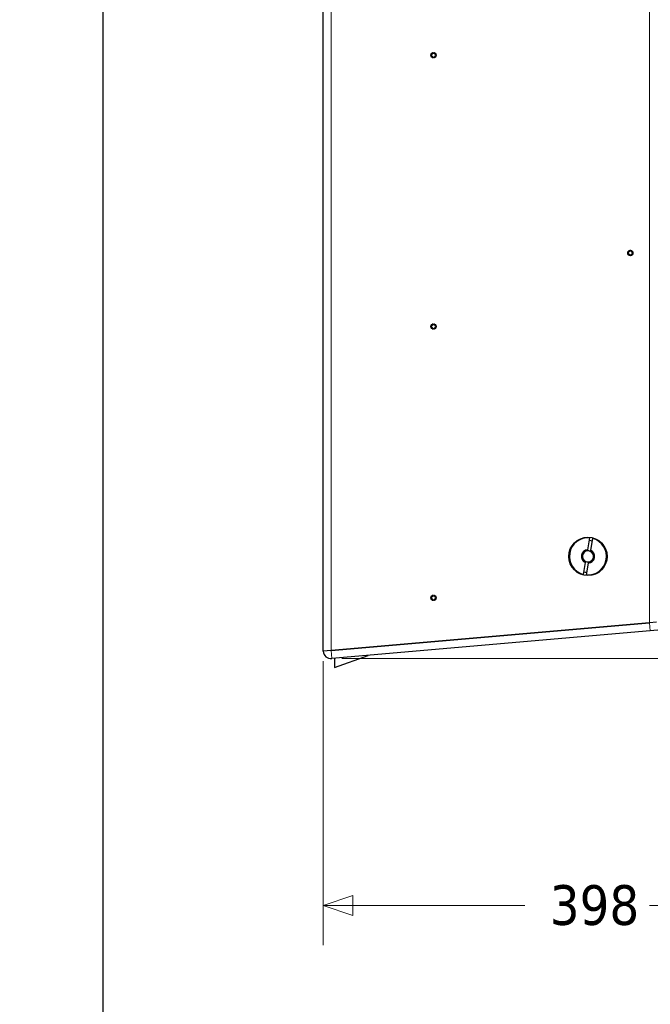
# Model space of a CAD drawing. Header units: millimetres. Extents: x -2236 to 4365, y 90 to 3088.
# Tile 12 of 39: x 27 to 503, y 1502 to 2246. Entities that reach past the tile are written whole.
import ezdxf

# ---------------------------------------------------------------- set-up
doc = ezdxf.new("R2010")
doc.units = ezdxf.units.MM
doc.header["$LTSCALE"] = 15
doc.layers.add('Border (ISO)', color=7, linetype='Continuous', lineweight=25)
doc.layers.add('Visibile (ISO)', color=7, linetype='Continuous', lineweight=25)
doc.layers.add('Quota (ISO)', color=7, linetype='Continuous', lineweight=15, true_color=0x008000)
doc.layers.add('Visibile sottile (ISO)', color=9, linetype='Continuous', lineweight=18, true_color=0x808080)
doc.styles.add('Testo nota (ISO)', font='tahoma.ttf')
doc.dimstyles.new('Default (ISO)', dxfattribs={"dimscale": 15, "dimtxt": 2, "dimasz": 1.5, "dimexe": 2, "dimexo": 0.5, "dimgap": 0.5, "dimtad": 1, "dimtoh": 1, "dimrnd": 1e-08, "dimtxsty": 'Testo nota (ISO)', "dimblk": 'Filled-1', "dimcen": 0.09, "dimdle": 10, "dimclrd": 256, "dimclre": 256, "dimclrt": 256, "dimazin": 2, "dimtfac": 0.75, "dimtmove": 0, "dimatfit": 3, "dimfxl": 0, "dimtolj": 1, "dimtzin": 0, "dimlwd": -1, "dimlwe": -1, "dimarcsym": 0})

# ---------------------------------------------------------------- blocks, each defined once
blk = doc.blocks.new('Bordi Bordo di default')
at = {"layer": 'Border (ISO)', "flags": 128}
blk.add_lwpolyline([(6, 6), (6, 204), (291, 204), (291, 6), (6, 6)], dxfattribs=at)
blk = doc.blocks.new('Filled-1')
at = {"color": 0}
for p, q in [((0, 0), (-1, 0.333)), ((-1, 0.333), (-1, -0.333)), ((-1, 0), (0, 0)), ((-1, -0.333), (0, 0))]:
    blk.add_line(p, q, dxfattribs=at)
at = {"color": 0, "flags": 128}
blk.add_lwpolyline([(-1, -0.333), (0, 0), (-1, 0.333), (-1, -0.333)], dxfattribs=at)
at = {"color": 0}
blk.add_solid([(-1, -0.333), (0, 0), (-1, 0.333), (-1, -0.333)], dxfattribs=at)
blk = doc.blocks.new('*D19')
at = {"layer": 'Defpoints', "color": 0, "transparency": 16777216}
for p in [(2980.54, 2676.18), (-2236.49, 2219.75), (3189.41, 2061.87), (2980.54, 1763.32)]:
    blk.add_point(p, dxfattribs=at)
at = {"layer": 'Quota (ISO)', "transparency": 16777216}
for p, q in [((2988.02, 2676.83), (3200.94, 2695.46)), ((2988.02, 1762.66), (3200.94, 1744.03))]:
    blk.add_line(p, q, dxfattribs=at)
blk.add_arc((-2236.49, 2219.75), 5428.2, 355.23749, 4.76251, dxfattribs=at)
at = {"layer": 'Quota (ISO)', "transparency": 16777216, "xscale": 22.5, "yscale": 22.5, "zscale": 22.5}
for p, rotation in [((3171.05, 2692.85), 94.88125373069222), ((3171.05, 1746.65), 265.1187462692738)]:
    blk.add_blockref('Filled-1', p, dxfattribs=dict(at, rotation=rotation))
at = {"layer": 'Quota (ISO)', "transparency": 16777216, "insert": (3168.59, 2190.81), "char_height": 30, "attachment_point": 4, "rotation": 90, "style": 'Testo nota (ISO)'}
blk.add_mtext('\\A1;10°', dxfattribs=at)
blk = doc.blocks.new('*D27')
at = {"layer": 'Defpoints', "color": 0, "transparency": 16777216}
for p in [(817.46, 1962.75), (1016.11, 1962.75), (262.67, 1763.32)]:
    blk.add_point(p, dxfattribs=at)
at = {"layer": 'Quota (ISO)', "transparency": 16777216}
for p, q in [((824.96, 1962.75), (1046.11, 1962.75)), ((1016.11, 1940.25), (1016.11, 1909.93)), ((1016.11, 1785.82), (1016.11, 1816.13)), ((270.17, 1763.32), (1046.11, 1763.32))]:
    blk.add_line(p, q, dxfattribs=at)
at = {"layer": 'Quota (ISO)', "transparency": 16777216, "xscale": 22.5, "yscale": 22.5, "zscale": 22.5}
for p, rotation in [((1016.11, 1962.75), 90), ((1016.11, 1763.32), 270)]:
    blk.add_blockref('Filled-1', p, dxfattribs=dict(at, rotation=rotation))
at = {"layer": 'Quota (ISO)', "transparency": 16777216, "insert": (1016.11, 1823.63), "char_height": 30, "attachment_point": 4, "rotation": 90, "style": 'Testo nota (ISO)'}
blk.add_mtext('\\A1; 200', dxfattribs=at)
blk = doc.blocks.new('*D29')
at = {"layer": 'Defpoints', "color": 0, "transparency": 16777216}
for p in [(262.15, 2676.2), (1014.61, 2676.2), (817.46, 2176.75)]:
    blk.add_point(p, dxfattribs=at)
at = {"layer": 'Quota (ISO)', "transparency": 16777216}
for p, q in [((269.65, 2676.2), (1044.61, 2676.2)), ((1014.61, 2653.7), (1014.61, 2473.37)), ((1014.61, 2199.25), (1014.61, 2379.58)), ((824.96, 2176.75), (1044.61, 2176.75))]:
    blk.add_line(p, q, dxfattribs=at)
at = {"layer": 'Quota (ISO)', "transparency": 16777216, "xscale": 22.5, "yscale": 22.5, "zscale": 22.5}
for p, rotation in [((1014.61, 2676.2), 90), ((1014.61, 2176.75), 270)]:
    blk.add_blockref('Filled-1', p, dxfattribs=dict(at, rotation=rotation))
at = {"layer": 'Quota (ISO)', "transparency": 16777216, "insert": (1014.61, 2387.08), "char_height": 30, "attachment_point": 4, "rotation": 90, "style": 'Testo nota (ISO)'}
blk.add_mtext('\\A1; 500', dxfattribs=at)
blk = doc.blocks.new('*D32')
at = {"layer": 'Defpoints', "color": 0, "transparency": 16777216}
for p in [(653.46, 1972.75), (256.17, 1768.77), (653.46, 1576.79)]:
    blk.add_point(p, dxfattribs=at)
at = {"layer": 'Quota (ISO)', "transparency": 16777216}
for p, q in [((653.46, 1965.25), (653.46, 1546.79)), ((256.17, 1761.27), (256.17, 1546.79)), ((278.67, 1576.79), (408.58, 1576.79)), ((630.96, 1576.79), (502.55, 1576.79))]:
    blk.add_line(p, q, dxfattribs=at)
at = {"layer": 'Quota (ISO)', "transparency": 16777216, "xscale": 22.5, "yscale": 22.5, "zscale": 22.5, "rotation": 180}
blk.add_blockref('Filled-1', (256.17, 1576.79), dxfattribs=at)
at = {"layer": 'Quota (ISO)', "transparency": 16777216, "xscale": 22.5, "yscale": 22.5, "zscale": 22.5}
blk.add_blockref('Filled-1', (653.46, 1576.79), dxfattribs=at)
at = {"layer": 'Quota (ISO)', "transparency": 16777216, "insert": (416.08, 1576.79), "char_height": 30, "attachment_point": 4, "style": 'Testo nota (ISO)'}
blk.add_mtext('\\A1; 398', dxfattribs=at)

msp = doc.modelspace()

# ---------------------------------------------------------------- linework, layer by layer
at = {"layer": 'Visibile (ISO)'}
for p, q in [((256.17, 1768.771), (256.17, 2670.725)), ((456.036, 1845.473), (457.61, 1854.401)), ((459.579, 1854.053), (458.005, 1845.126)), ((452.76, 1826.896), (454.334, 1835.824)), ((456.304, 1835.477), (454.73, 1826.549)), ((636.039, 1795.982), (503.248, 1784.365)), ((262.147, 1769.294), (502.725, 1790.342)), ((502.706, 1790.34), (262.17, 1769.296)), ((507.897, 1790.794), (502.725, 1790.342)), ((503.248, 1784.365), (262.67, 1763.317)), ((262.147, 1769.294), (256.17, 1768.771)), ((264.67, 1756.432), (290.204, 1765.726)), ((264.67, 1763.492), (264.67, 1756.432))]:
    msp.add_line(p, q, dxfattribs=at)
for centre, radius in [((339.545, 2219.175), 2), ((488.17, 2069.748), 2), ((339.545, 2014.175), 2), ((456.17, 1840.475), 14.5), ((339.545, 1809.175), 2)]:
    msp.add_circle(centre, radius, dxfattribs=at)
for centre, radius, start, end in [((337.873, 2219.175), 0.279, 108.189685, 251.810315), ((337.482, 2220.366), 0.975, 288.189685, 11.810315), ((337.482, 2217.984), 0.975, 348.189685, 71.810315), ((338.709, 2220.622), 0.279, 48.189685, 191.810315), ((338.709, 2217.727), 0.279, 168.189685, 311.810315), ((339.545, 2221.557), 0.975, 228.189685, 311.810315), ((339.545, 2216.793), 0.975, 48.189685, 131.810315), ((340.381, 2220.622), 0.279, 348.189685, 131.810315), ((340.381, 2217.727), 0.279, 228.189685, 11.810315), ((341.608, 2220.366), 0.975, 168.189793, 251.810207), ((341.608, 2217.984), 0.975, 108.189685, 191.810315), ((341.216, 2219.175), 0.279, 288.189793, 71.810207), ((486.601, 2070.323), 0.279, 88.048448, 231.668862), ((485.823, 2069.34), 0.975, 328.048448, 51.668862), ((486.887, 2068.677), 0.279, 148.04834, 291.66897), ((486.643, 2071.576), 0.975, 268.04834, 351.66897), ((487.35, 2067.512), 0.975, 28.04834, 111.66897), ((487.884, 2071.395), 0.279, 28.04834, 171.66897), ((488.99, 2071.984), 0.975, 208.04834, 291.66897), ((489.696, 2067.92), 0.975, 88.04834, 171.66897), ((489.453, 2070.819), 0.279, 328.04834, 111.66897), ((490.517, 2070.156), 0.975, 148.04834, 231.66897), ((489.739, 2069.172), 0.279, 268.04834, 51.66897), ((488.456, 2068.101), 0.279, 208.04834, 351.66897), ((337.873, 2014.175), 0.279, 108.189685, 251.810315), ((337.482, 2015.366), 0.975, 288.189685, 11.810315), ((337.482, 2012.984), 0.975, 348.189685, 71.810315), ((338.709, 2015.622), 0.279, 48.189685, 191.810315), ((338.709, 2012.727), 0.279, 168.189685, 311.810315), ((339.545, 2016.557), 0.975, 228.189685, 311.810315), ((339.545, 2011.793), 0.975, 48.189685, 131.810315), ((340.381, 2015.622), 0.279, 348.189685, 131.810315), ((340.381, 2012.727), 0.279, 228.189685, 11.810315), ((341.608, 2015.366), 0.975, 168.189793, 251.810207), ((341.608, 2012.984), 0.975, 108.189685, 191.810315), ((341.216, 2014.175), 0.279, 288.189793, 71.810207), ((456.17, 1840.475), 14, 84.096044, 255.903956), ((456.17, 1840.475), 14, 264.096044, 75.903956), ((456.17, 1840.475), 12, 75.219808, 84.780192), ((456.17, 1840.475), 5, 91.536959, 248.463041), ((456.17, 1840.475), 5, 271.536959, 68.463041), ((456.17, 1840.475), 4.188, 93.814396, 246.185604), ((456.17, 1840.475), 4.188, 66.185604, 93.814396), ((456.17, 1840.475), 4.188, 273.814396, 66.185604), ((456.17, 1840.475), 4.188, 246.185604, 273.814396), ((456.17, 1840.475), 12, 255.219808, 264.780192), ((337.873, 1809.175), 0.279, 108.189685, 251.810315), ((337.482, 1810.366), 0.975, 288.189685, 11.810315), ((337.482, 1807.984), 0.975, 348.189685, 71.810315), ((338.709, 1810.622), 0.279, 48.189685, 191.810315), ((338.709, 1807.727), 0.279, 168.189685, 311.810315), ((339.545, 1811.557), 0.975, 228.189685, 311.810315), ((339.545, 1806.793), 0.975, 48.189685, 131.810315), ((340.381, 1810.622), 0.279, 348.189685, 131.810315), ((340.381, 1807.727), 0.279, 228.189685, 11.810315), ((341.608, 1810.366), 0.975, 168.189793, 251.810207), ((341.608, 1807.984), 0.975, 108.189685, 191.810315), ((341.216, 1809.175), 0.279, 288.189793, 71.810207), ((262.147, 1769.294), 6, 185, 275)]:
    msp.add_arc(centre, radius, start, end, dxfattribs=at)
for points, knots in [([(337.795, 2219.414), (337.763, 2219.403), (337.733, 2219.386), (337.683, 2219.343), (337.66, 2219.314), (337.629, 2219.248), (337.621, 2219.21), (337.621, 2219.139), (337.629, 2219.102), (337.66, 2219.035), (337.683, 2219.006), (337.733, 2218.963), (337.763, 2218.946), (337.795, 2218.936)], [0.085145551, 0.085145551, 0.085145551, 0.085145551, 0.095628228, 0.095628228, 0.106325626, 0.106325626, 0.117023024, 0.117023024, 0.127720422, 0.127720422, 0.13841782, 0.13841782, 0.148900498, 0.148900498, 0.148900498, 0.148900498]), ([(338.463, 2220.571), (338.477, 2220.506), (338.485, 2220.441), (338.487, 2220.296), (338.478, 2220.205), (338.433, 2220.027), (338.397, 2219.939), (338.309, 2219.786), (338.251, 2219.711), (338.119, 2219.583), (338.045, 2219.53), (337.918, 2219.46), (337.858, 2219.434), (337.795, 2219.414)], [0.45465579, 0.45465579, 0.45465579, 0.45465579, 0.4751446, 0.4751446, 0.5015906, 0.5015906, 0.52803661, 0.52803661, 0.55448261, 0.55448261, 0.58092861, 0.58092861, 0.60141742, 0.60141742, 0.60141742, 0.60141742]), ([(337.795, 2218.936), (337.858, 2218.916), (337.918, 2218.89), (338.045, 2218.82), (338.119, 2218.766), (338.251, 2218.638), (338.309, 2218.563), (338.397, 2218.41), (338.433, 2218.323), (338.478, 2218.144), (338.487, 2218.054), (338.485, 2217.909), (338.477, 2217.843), (338.463, 2217.779)], [0.45465579, 0.45465579, 0.45465579, 0.45465579, 0.4751446, 0.4751446, 0.5015906, 0.5015906, 0.52803661, 0.52803661, 0.55448261, 0.55448261, 0.58092861, 0.58092861, 0.60141742, 0.60141742, 0.60141742, 0.60141742]), ([(338.877, 2220.81), (338.852, 2220.832), (338.822, 2220.85), (338.76, 2220.872), (338.723, 2220.877), (338.65, 2220.871), (338.614, 2220.859), (338.552, 2220.823), (338.524, 2220.798), (338.482, 2220.738), (338.468, 2220.703), (338.456, 2220.638), (338.456, 2220.603), (338.463, 2220.571)], [0.085145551, 0.085145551, 0.085145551, 0.085145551, 0.095628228, 0.095628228, 0.106325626, 0.106325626, 0.117023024, 0.117023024, 0.127720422, 0.127720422, 0.13841782, 0.13841782, 0.148900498, 0.148900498, 0.148900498, 0.148900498]), ([(338.463, 2217.779), (338.456, 2217.746), (338.456, 2217.712), (338.468, 2217.646), (338.482, 2217.612), (338.524, 2217.552), (338.552, 2217.526), (338.614, 2217.491), (338.65, 2217.479), (338.723, 2217.473), (338.76, 2217.478), (338.822, 2217.5), (338.852, 2217.517), (338.877, 2217.54)], [0.085145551, 0.085145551, 0.085145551, 0.085145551, 0.095628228, 0.095628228, 0.106325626, 0.106325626, 0.117023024, 0.117023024, 0.127720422, 0.127720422, 0.13841782, 0.13841782, 0.148900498, 0.148900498, 0.148900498, 0.148900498]), ([(340.213, 2220.81), (340.164, 2220.765), (340.111, 2220.726), (339.987, 2220.651), (339.904, 2220.614), (339.727, 2220.563), (339.633, 2220.551), (339.457, 2220.551), (339.363, 2220.563), (339.186, 2220.614), (339.103, 2220.651), (338.978, 2220.726), (338.925, 2220.765), (338.877, 2220.81)], [0.45465579, 0.45465579, 0.45465579, 0.45465579, 0.4751446, 0.4751446, 0.5015906, 0.5015906, 0.52803661, 0.52803661, 0.55448261, 0.55448261, 0.58092861, 0.58092861, 0.60141742, 0.60141742, 0.60141742, 0.60141742]), ([(338.877, 2217.54), (338.925, 2217.584), (338.978, 2217.623), (339.103, 2217.698), (339.186, 2217.736), (339.363, 2217.786), (339.457, 2217.799), (339.633, 2217.799), (339.727, 2217.786), (339.904, 2217.736), (339.987, 2217.698), (340.111, 2217.623), (340.164, 2217.584), (340.213, 2217.54)], [0.45465579, 0.45465579, 0.45465579, 0.45465579, 0.4751446, 0.4751446, 0.5015906, 0.5015906, 0.52803661, 0.52803661, 0.55448261, 0.55448261, 0.58092861, 0.58092861, 0.60141742, 0.60141742, 0.60141742, 0.60141742]), ([(340.627, 2220.571), (340.634, 2220.603), (340.634, 2220.638), (340.622, 2220.703), (340.608, 2220.738), (340.566, 2220.798), (340.538, 2220.823), (340.476, 2220.859), (340.44, 2220.871), (340.367, 2220.877), (340.33, 2220.872), (340.267, 2220.85), (340.238, 2220.832), (340.213, 2220.81)], [0.085145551, 0.085145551, 0.085145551, 0.085145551, 0.095628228, 0.095628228, 0.106325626, 0.106325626, 0.117023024, 0.117023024, 0.127720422, 0.127720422, 0.13841782, 0.13841782, 0.148900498, 0.148900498, 0.148900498, 0.148900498]), ([(340.213, 2217.54), (340.238, 2217.517), (340.267, 2217.5), (340.33, 2217.478), (340.367, 2217.473), (340.44, 2217.479), (340.476, 2217.491), (340.538, 2217.526), (340.566, 2217.552), (340.608, 2217.612), (340.622, 2217.646), (340.634, 2217.712), (340.634, 2217.746), (340.627, 2217.779)], [0.085145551, 0.085145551, 0.085145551, 0.085145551, 0.095628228, 0.095628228, 0.106325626, 0.106325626, 0.117023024, 0.117023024, 0.127720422, 0.127720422, 0.13841782, 0.13841782, 0.148900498, 0.148900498, 0.148900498, 0.148900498]), ([(341.295, 2219.414), (341.232, 2219.434), (341.172, 2219.46), (341.045, 2219.53), (340.971, 2219.583), (340.838, 2219.711), (340.781, 2219.786), (340.692, 2219.939), (340.656, 2220.027), (340.611, 2220.205), (340.602, 2220.296), (340.605, 2220.441), (340.613, 2220.506), (340.627, 2220.571)], [0.45465696, 0.45465696, 0.45465696, 0.45465696, 0.47514564, 0.47514564, 0.50159168, 0.50159168, 0.52803773, 0.52803773, 0.55448378, 0.55448378, 0.58092983, 0.58092983, 0.6014185, 0.6014185, 0.6014185, 0.6014185]), ([(340.627, 2217.779), (340.613, 2217.843), (340.605, 2217.909), (340.602, 2218.054), (340.611, 2218.144), (340.656, 2218.323), (340.692, 2218.41), (340.781, 2218.563), (340.838, 2218.638), (340.971, 2218.766), (341.045, 2218.82), (341.172, 2218.89), (341.232, 2218.916), (341.295, 2218.936)], [0.45465579, 0.45465579, 0.45465579, 0.45465579, 0.4751446, 0.4751446, 0.5015906, 0.5015906, 0.52803661, 0.52803661, 0.55448261, 0.55448261, 0.58092861, 0.58092861, 0.60141741, 0.60141741, 0.60141741, 0.60141741]), ([(341.295, 2218.936), (341.327, 2218.946), (341.357, 2218.963), (341.407, 2219.006), (341.43, 2219.035), (341.461, 2219.102), (341.469, 2219.139), (341.469, 2219.21), (341.461, 2219.248), (341.43, 2219.314), (341.407, 2219.343), (341.357, 2219.386), (341.327, 2219.403), (341.295, 2219.414)], [0.085145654, 0.085145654, 0.085145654, 0.085145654, 0.095628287, 0.095628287, 0.106325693, 0.106325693, 0.117023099, 0.117023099, 0.127720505, 0.127720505, 0.138417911, 0.138417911, 0.148900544, 0.148900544, 0.148900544, 0.148900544]), ([(486.609, 2070.575), (486.576, 2070.576), (486.542, 2070.571), (486.48, 2070.547), (486.448, 2070.528), (486.396, 2070.476), (486.376, 2070.444), (486.351, 2070.377), (486.346, 2070.339), (486.352, 2070.266), (486.364, 2070.231), (486.396, 2070.173), (486.418, 2070.147), (486.445, 2070.126)], [0.085145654, 0.085145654, 0.085145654, 0.085145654, 0.095628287, 0.095628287, 0.106325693, 0.106325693, 0.117023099, 0.117023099, 0.127720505, 0.127720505, 0.138417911, 0.138417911, 0.148900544, 0.148900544, 0.148900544, 0.148900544]), ([(486.445, 2070.126), (486.497, 2070.086), (486.544, 2070.04), (486.639, 2069.931), (486.691, 2069.856), (486.771, 2069.69), (486.799, 2069.599), (486.829, 2069.426), (486.833, 2069.331), (486.814, 2069.148), (486.791, 2069.059), (486.738, 2068.924), (486.709, 2068.865), (486.674, 2068.81)], [0.45465696, 0.45465696, 0.45465696, 0.45465696, 0.47514564, 0.47514564, 0.50159168, 0.50159168, 0.52803773, 0.52803773, 0.55448378, 0.55448378, 0.58092983, 0.58092983, 0.6014185, 0.6014185, 0.6014185, 0.6014185]), ([(487.635, 2071.431), (487.626, 2071.366), (487.61, 2071.302), (487.563, 2071.165), (487.523, 2071.083), (487.42, 2070.931), (487.356, 2070.861), (487.22, 2070.748), (487.14, 2070.697), (486.972, 2070.622), (486.884, 2070.598), (486.741, 2070.576), (486.675, 2070.572), (486.609, 2070.575)], [0.45465579, 0.45465579, 0.45465579, 0.45465579, 0.4751446, 0.4751446, 0.5015906, 0.5015906, 0.52803661, 0.52803661, 0.55448261, 0.55448261, 0.58092861, 0.58092861, 0.60141741, 0.60141741, 0.60141741, 0.60141741]), ([(486.674, 2068.81), (486.656, 2068.782), (486.643, 2068.749), (486.632, 2068.684), (486.633, 2068.647), (486.652, 2068.576), (486.67, 2068.542), (486.716, 2068.487), (486.746, 2068.464), (486.812, 2068.433), (486.848, 2068.425), (486.915, 2068.424), (486.949, 2068.431), (486.98, 2068.443)], [0.085145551, 0.085145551, 0.085145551, 0.085145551, 0.095628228, 0.095628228, 0.106325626, 0.106325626, 0.117023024, 0.117023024, 0.127720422, 0.127720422, 0.13841782, 0.13841782, 0.148900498, 0.148900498, 0.148900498, 0.148900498]), ([(486.98, 2068.443), (487.041, 2068.468), (487.104, 2068.487), (487.246, 2068.514), (487.337, 2068.521), (487.521, 2068.507), (487.613, 2068.486), (487.779, 2068.426), (487.863, 2068.382), (488.012, 2068.273), (488.077, 2068.21), (488.167, 2068.096), (488.204, 2068.041), (488.234, 2067.983)], [0.45465579, 0.45465579, 0.45465579, 0.45465579, 0.4751446, 0.4751446, 0.5015906, 0.5015906, 0.52803661, 0.52803661, 0.55448261, 0.55448261, 0.58092861, 0.58092861, 0.60141742, 0.60141742, 0.60141742, 0.60141742]), ([(488.105, 2071.513), (488.09, 2071.542), (488.068, 2071.569), (488.017, 2071.611), (487.984, 2071.629), (487.914, 2071.648), (487.875, 2071.65), (487.805, 2071.638), (487.77, 2071.623), (487.71, 2071.581), (487.685, 2071.554), (487.651, 2071.497), (487.64, 2071.464), (487.635, 2071.431)], [0.085145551, 0.085145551, 0.085145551, 0.085145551, 0.095628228, 0.095628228, 0.106325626, 0.106325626, 0.117023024, 0.117023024, 0.127720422, 0.127720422, 0.13841782, 0.13841782, 0.148900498, 0.148900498, 0.148900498, 0.148900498]), ([(489.36, 2071.053), (489.299, 2071.028), (489.236, 2071.009), (489.093, 2070.982), (489.003, 2070.975), (488.819, 2070.989), (488.726, 2071.009), (488.561, 2071.07), (488.477, 2071.114), (488.328, 2071.223), (488.263, 2071.286), (488.172, 2071.399), (488.136, 2071.454), (488.105, 2071.513)], [0.45465579, 0.45465579, 0.45465579, 0.45465579, 0.4751446, 0.4751446, 0.5015906, 0.5015906, 0.52803661, 0.52803661, 0.55448261, 0.55448261, 0.58092861, 0.58092861, 0.60141742, 0.60141742, 0.60141742, 0.60141742]), ([(488.705, 2068.065), (488.714, 2068.13), (488.729, 2068.194), (488.777, 2068.331), (488.816, 2068.413), (488.92, 2068.565), (488.984, 2068.635), (489.119, 2068.748), (489.2, 2068.799), (489.368, 2068.874), (489.456, 2068.898), (489.599, 2068.92), (489.665, 2068.924), (489.73, 2068.921)], [0.45465579, 0.45465579, 0.45465579, 0.45465579, 0.4751446, 0.4751446, 0.5015906, 0.5015906, 0.52803661, 0.52803661, 0.55448261, 0.55448261, 0.58092861, 0.58092861, 0.60141742, 0.60141742, 0.60141742, 0.60141742]), ([(489.666, 2070.686), (489.684, 2070.714), (489.696, 2070.747), (489.707, 2070.812), (489.706, 2070.849), (489.687, 2070.92), (489.67, 2070.954), (489.624, 2071.009), (489.594, 2071.032), (489.528, 2071.063), (489.491, 2071.071), (489.425, 2071.072), (489.391, 2071.065), (489.36, 2071.053)], [0.085145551, 0.085145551, 0.085145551, 0.085145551, 0.095628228, 0.095628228, 0.106325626, 0.106325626, 0.117023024, 0.117023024, 0.127720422, 0.127720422, 0.13841782, 0.13841782, 0.148900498, 0.148900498, 0.148900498, 0.148900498]), ([(489.895, 2069.37), (489.843, 2069.41), (489.795, 2069.456), (489.7, 2069.565), (489.649, 2069.64), (489.569, 2069.806), (489.541, 2069.897), (489.51, 2070.07), (489.507, 2070.165), (489.526, 2070.348), (489.549, 2070.436), (489.601, 2070.572), (489.631, 2070.631), (489.666, 2070.686)], [0.45465579, 0.45465579, 0.45465579, 0.45465579, 0.4751446, 0.4751446, 0.5015906, 0.5015906, 0.52803661, 0.52803661, 0.55448261, 0.55448261, 0.58092861, 0.58092861, 0.60141742, 0.60141742, 0.60141742, 0.60141742]), ([(489.73, 2068.921), (489.764, 2068.92), (489.798, 2068.925), (489.86, 2068.949), (489.892, 2068.968), (489.944, 2069.02), (489.964, 2069.052), (489.989, 2069.119), (489.994, 2069.157), (489.988, 2069.23), (489.976, 2069.265), (489.944, 2069.323), (489.921, 2069.349), (489.895, 2069.37)], [0.085145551, 0.085145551, 0.085145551, 0.085145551, 0.095628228, 0.095628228, 0.106325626, 0.106325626, 0.117023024, 0.117023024, 0.127720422, 0.127720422, 0.13841782, 0.13841782, 0.148900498, 0.148900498, 0.148900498, 0.148900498]), ([(488.234, 2067.983), (488.25, 2067.953), (488.271, 2067.927), (488.323, 2067.884), (488.355, 2067.867), (488.426, 2067.848), (488.464, 2067.846), (488.534, 2067.858), (488.57, 2067.873), (488.63, 2067.915), (488.655, 2067.942), (488.689, 2067.999), (488.7, 2068.032), (488.705, 2068.065)], [0.085145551, 0.085145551, 0.085145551, 0.085145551, 0.095628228, 0.095628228, 0.106325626, 0.106325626, 0.117023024, 0.117023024, 0.127720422, 0.127720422, 0.13841782, 0.13841782, 0.148900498, 0.148900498, 0.148900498, 0.148900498]), ([(337.795, 2014.414), (337.763, 2014.403), (337.733, 2014.386), (337.683, 2014.343), (337.66, 2014.314), (337.629, 2014.248), (337.621, 2014.21), (337.621, 2014.139), (337.629, 2014.102), (337.66, 2014.035), (337.683, 2014.006), (337.733, 2013.963), (337.763, 2013.946), (337.795, 2013.936)], [0.085145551, 0.085145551, 0.085145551, 0.085145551, 0.095628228, 0.095628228, 0.106325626, 0.106325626, 0.117023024, 0.117023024, 0.127720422, 0.127720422, 0.13841782, 0.13841782, 0.148900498, 0.148900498, 0.148900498, 0.148900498]), ([(338.463, 2015.571), (338.477, 2015.506), (338.485, 2015.441), (338.487, 2015.296), (338.478, 2015.205), (338.433, 2015.027), (338.397, 2014.939), (338.309, 2014.786), (338.251, 2014.711), (338.119, 2014.583), (338.045, 2014.53), (337.918, 2014.46), (337.858, 2014.434), (337.795, 2014.414)], [0.45465579, 0.45465579, 0.45465579, 0.45465579, 0.4751446, 0.4751446, 0.5015906, 0.5015906, 0.52803661, 0.52803661, 0.55448261, 0.55448261, 0.58092861, 0.58092861, 0.60141742, 0.60141742, 0.60141742, 0.60141742]), ([(337.795, 2013.936), (337.858, 2013.916), (337.918, 2013.89), (338.045, 2013.82), (338.119, 2013.766), (338.251, 2013.638), (338.309, 2013.563), (338.397, 2013.41), (338.433, 2013.323), (338.478, 2013.144), (338.487, 2013.054), (338.485, 2012.909), (338.477, 2012.843), (338.463, 2012.779)], [0.45465579, 0.45465579, 0.45465579, 0.45465579, 0.4751446, 0.4751446, 0.5015906, 0.5015906, 0.52803661, 0.52803661, 0.55448261, 0.55448261, 0.58092861, 0.58092861, 0.60141742, 0.60141742, 0.60141742, 0.60141742]), ([(338.877, 2015.81), (338.852, 2015.832), (338.822, 2015.85), (338.76, 2015.872), (338.723, 2015.877), (338.65, 2015.871), (338.614, 2015.859), (338.552, 2015.823), (338.524, 2015.798), (338.482, 2015.738), (338.468, 2015.703), (338.456, 2015.638), (338.456, 2015.603), (338.463, 2015.571)], [0.085145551, 0.085145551, 0.085145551, 0.085145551, 0.095628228, 0.095628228, 0.106325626, 0.106325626, 0.117023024, 0.117023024, 0.127720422, 0.127720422, 0.13841782, 0.13841782, 0.148900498, 0.148900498, 0.148900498, 0.148900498]), ([(338.463, 2012.779), (338.456, 2012.746), (338.456, 2012.712), (338.468, 2012.646), (338.482, 2012.612), (338.524, 2012.552), (338.552, 2012.526), (338.614, 2012.491), (338.65, 2012.479), (338.723, 2012.473), (338.76, 2012.478), (338.822, 2012.5), (338.852, 2012.517), (338.877, 2012.54)], [0.085145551, 0.085145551, 0.085145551, 0.085145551, 0.095628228, 0.095628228, 0.106325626, 0.106325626, 0.117023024, 0.117023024, 0.127720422, 0.127720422, 0.13841782, 0.13841782, 0.148900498, 0.148900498, 0.148900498, 0.148900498]), ([(340.213, 2015.81), (340.164, 2015.765), (340.111, 2015.726), (339.987, 2015.651), (339.904, 2015.614), (339.727, 2015.563), (339.633, 2015.551), (339.457, 2015.551), (339.363, 2015.563), (339.186, 2015.614), (339.103, 2015.651), (338.978, 2015.726), (338.925, 2015.765), (338.877, 2015.81)], [0.45465579, 0.45465579, 0.45465579, 0.45465579, 0.4751446, 0.4751446, 0.5015906, 0.5015906, 0.52803661, 0.52803661, 0.55448261, 0.55448261, 0.58092861, 0.58092861, 0.60141742, 0.60141742, 0.60141742, 0.60141742]), ([(338.877, 2012.54), (338.925, 2012.584), (338.978, 2012.623), (339.103, 2012.698), (339.186, 2012.736), (339.363, 2012.786), (339.457, 2012.799), (339.633, 2012.799), (339.727, 2012.786), (339.904, 2012.736), (339.987, 2012.698), (340.111, 2012.623), (340.164, 2012.584), (340.213, 2012.54)], [0.45465579, 0.45465579, 0.45465579, 0.45465579, 0.4751446, 0.4751446, 0.5015906, 0.5015906, 0.52803661, 0.52803661, 0.55448261, 0.55448261, 0.58092861, 0.58092861, 0.60141742, 0.60141742, 0.60141742, 0.60141742]), ([(340.627, 2015.571), (340.634, 2015.603), (340.634, 2015.638), (340.622, 2015.703), (340.608, 2015.738), (340.566, 2015.798), (340.538, 2015.823), (340.476, 2015.859), (340.44, 2015.871), (340.367, 2015.877), (340.33, 2015.872), (340.267, 2015.85), (340.238, 2015.832), (340.213, 2015.81)], [0.085145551, 0.085145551, 0.085145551, 0.085145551, 0.095628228, 0.095628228, 0.106325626, 0.106325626, 0.117023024, 0.117023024, 0.127720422, 0.127720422, 0.13841782, 0.13841782, 0.148900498, 0.148900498, 0.148900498, 0.148900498]), ([(340.213, 2012.54), (340.238, 2012.517), (340.267, 2012.5), (340.33, 2012.478), (340.367, 2012.473), (340.44, 2012.479), (340.476, 2012.491), (340.538, 2012.526), (340.566, 2012.552), (340.608, 2012.612), (340.622, 2012.646), (340.634, 2012.712), (340.634, 2012.746), (340.627, 2012.779)], [0.085145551, 0.085145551, 0.085145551, 0.085145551, 0.095628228, 0.095628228, 0.106325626, 0.106325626, 0.117023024, 0.117023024, 0.127720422, 0.127720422, 0.13841782, 0.13841782, 0.148900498, 0.148900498, 0.148900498, 0.148900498]), ([(341.295, 2014.414), (341.232, 2014.434), (341.172, 2014.46), (341.045, 2014.53), (340.971, 2014.583), (340.838, 2014.711), (340.781, 2014.786), (340.692, 2014.939), (340.656, 2015.027), (340.611, 2015.205), (340.602, 2015.296), (340.605, 2015.441), (340.613, 2015.506), (340.627, 2015.571)], [0.45465696, 0.45465696, 0.45465696, 0.45465696, 0.47514564, 0.47514564, 0.50159168, 0.50159168, 0.52803773, 0.52803773, 0.55448378, 0.55448378, 0.58092983, 0.58092983, 0.6014185, 0.6014185, 0.6014185, 0.6014185]), ([(340.627, 2012.779), (340.613, 2012.843), (340.605, 2012.909), (340.602, 2013.054), (340.611, 2013.144), (340.656, 2013.323), (340.692, 2013.41), (340.781, 2013.563), (340.838, 2013.638), (340.971, 2013.766), (341.045, 2013.82), (341.172, 2013.89), (341.232, 2013.916), (341.295, 2013.936)], [0.45465579, 0.45465579, 0.45465579, 0.45465579, 0.4751446, 0.4751446, 0.5015906, 0.5015906, 0.52803661, 0.52803661, 0.55448261, 0.55448261, 0.58092861, 0.58092861, 0.60141741, 0.60141741, 0.60141741, 0.60141741]), ([(341.295, 2013.936), (341.327, 2013.946), (341.357, 2013.963), (341.407, 2014.006), (341.43, 2014.035), (341.461, 2014.102), (341.469, 2014.139), (341.469, 2014.21), (341.461, 2014.248), (341.43, 2014.314), (341.407, 2014.343), (341.357, 2014.386), (341.327, 2014.403), (341.295, 2014.414)], [0.085145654, 0.085145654, 0.085145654, 0.085145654, 0.095628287, 0.095628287, 0.106325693, 0.106325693, 0.117023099, 0.117023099, 0.127720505, 0.127720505, 0.138417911, 0.138417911, 0.148900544, 0.148900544, 0.148900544, 0.148900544]), ([(337.795, 1809.414), (337.763, 1809.403), (337.733, 1809.386), (337.683, 1809.343), (337.66, 1809.314), (337.629, 1809.248), (337.621, 1809.21), (337.621, 1809.139), (337.629, 1809.102), (337.66, 1809.035), (337.683, 1809.006), (337.733, 1808.963), (337.763, 1808.946), (337.795, 1808.936)], [0.085145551, 0.085145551, 0.085145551, 0.085145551, 0.095628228, 0.095628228, 0.106325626, 0.106325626, 0.117023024, 0.117023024, 0.127720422, 0.127720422, 0.13841782, 0.13841782, 0.148900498, 0.148900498, 0.148900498, 0.148900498]), ([(338.463, 1810.571), (338.477, 1810.506), (338.485, 1810.441), (338.487, 1810.296), (338.478, 1810.205), (338.433, 1810.027), (338.397, 1809.939), (338.309, 1809.786), (338.251, 1809.711), (338.119, 1809.583), (338.045, 1809.53), (337.918, 1809.46), (337.858, 1809.434), (337.795, 1809.414)], [0.45465579, 0.45465579, 0.45465579, 0.45465579, 0.4751446, 0.4751446, 0.5015906, 0.5015906, 0.52803661, 0.52803661, 0.55448261, 0.55448261, 0.58092861, 0.58092861, 0.60141742, 0.60141742, 0.60141742, 0.60141742]), ([(337.795, 1808.936), (337.858, 1808.916), (337.918, 1808.89), (338.045, 1808.82), (338.119, 1808.766), (338.251, 1808.638), (338.309, 1808.563), (338.397, 1808.41), (338.433, 1808.323), (338.478, 1808.144), (338.487, 1808.054), (338.485, 1807.909), (338.477, 1807.843), (338.463, 1807.779)], [0.45465579, 0.45465579, 0.45465579, 0.45465579, 0.4751446, 0.4751446, 0.5015906, 0.5015906, 0.52803661, 0.52803661, 0.55448261, 0.55448261, 0.58092861, 0.58092861, 0.60141742, 0.60141742, 0.60141742, 0.60141742]), ([(338.877, 1810.81), (338.852, 1810.832), (338.822, 1810.85), (338.76, 1810.872), (338.723, 1810.877), (338.65, 1810.871), (338.614, 1810.859), (338.552, 1810.823), (338.524, 1810.798), (338.482, 1810.738), (338.468, 1810.703), (338.456, 1810.638), (338.456, 1810.603), (338.463, 1810.571)], [0.085145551, 0.085145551, 0.085145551, 0.085145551, 0.095628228, 0.095628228, 0.106325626, 0.106325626, 0.117023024, 0.117023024, 0.127720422, 0.127720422, 0.13841782, 0.13841782, 0.148900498, 0.148900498, 0.148900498, 0.148900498]), ([(338.463, 1807.779), (338.456, 1807.746), (338.456, 1807.712), (338.468, 1807.646), (338.482, 1807.612), (338.524, 1807.552), (338.552, 1807.526), (338.614, 1807.491), (338.65, 1807.479), (338.723, 1807.473), (338.76, 1807.478), (338.822, 1807.5), (338.852, 1807.517), (338.877, 1807.54)], [0.085145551, 0.085145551, 0.085145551, 0.085145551, 0.095628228, 0.095628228, 0.106325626, 0.106325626, 0.117023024, 0.117023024, 0.127720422, 0.127720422, 0.13841782, 0.13841782, 0.148900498, 0.148900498, 0.148900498, 0.148900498]), ([(340.213, 1810.81), (340.164, 1810.765), (340.111, 1810.726), (339.987, 1810.651), (339.904, 1810.614), (339.727, 1810.563), (339.633, 1810.551), (339.457, 1810.551), (339.363, 1810.563), (339.186, 1810.614), (339.103, 1810.651), (338.978, 1810.726), (338.925, 1810.765), (338.877, 1810.81)], [0.45465579, 0.45465579, 0.45465579, 0.45465579, 0.4751446, 0.4751446, 0.5015906, 0.5015906, 0.52803661, 0.52803661, 0.55448261, 0.55448261, 0.58092861, 0.58092861, 0.60141742, 0.60141742, 0.60141742, 0.60141742]), ([(338.877, 1807.54), (338.925, 1807.584), (338.978, 1807.623), (339.103, 1807.698), (339.186, 1807.736), (339.363, 1807.786), (339.457, 1807.799), (339.633, 1807.799), (339.727, 1807.786), (339.904, 1807.736), (339.987, 1807.698), (340.111, 1807.623), (340.164, 1807.584), (340.213, 1807.54)], [0.45465579, 0.45465579, 0.45465579, 0.45465579, 0.4751446, 0.4751446, 0.5015906, 0.5015906, 0.52803661, 0.52803661, 0.55448261, 0.55448261, 0.58092861, 0.58092861, 0.60141742, 0.60141742, 0.60141742, 0.60141742]), ([(340.627, 1810.571), (340.634, 1810.603), (340.634, 1810.638), (340.622, 1810.703), (340.608, 1810.738), (340.566, 1810.798), (340.538, 1810.823), (340.476, 1810.859), (340.44, 1810.871), (340.367, 1810.877), (340.33, 1810.872), (340.267, 1810.85), (340.238, 1810.832), (340.213, 1810.81)], [0.085145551, 0.085145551, 0.085145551, 0.085145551, 0.095628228, 0.095628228, 0.106325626, 0.106325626, 0.117023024, 0.117023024, 0.127720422, 0.127720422, 0.13841782, 0.13841782, 0.148900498, 0.148900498, 0.148900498, 0.148900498]), ([(340.213, 1807.54), (340.238, 1807.517), (340.267, 1807.5), (340.33, 1807.478), (340.367, 1807.473), (340.44, 1807.479), (340.476, 1807.491), (340.538, 1807.526), (340.566, 1807.552), (340.608, 1807.612), (340.622, 1807.646), (340.634, 1807.712), (340.634, 1807.746), (340.627, 1807.779)], [0.085145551, 0.085145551, 0.085145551, 0.085145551, 0.095628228, 0.095628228, 0.106325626, 0.106325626, 0.117023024, 0.117023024, 0.127720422, 0.127720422, 0.13841782, 0.13841782, 0.148900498, 0.148900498, 0.148900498, 0.148900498]), ([(341.295, 1809.414), (341.232, 1809.434), (341.172, 1809.46), (341.045, 1809.53), (340.971, 1809.583), (340.838, 1809.711), (340.781, 1809.786), (340.692, 1809.939), (340.656, 1810.027), (340.611, 1810.205), (340.602, 1810.296), (340.605, 1810.441), (340.613, 1810.506), (340.627, 1810.571)], [0.45465696, 0.45465696, 0.45465696, 0.45465696, 0.47514564, 0.47514564, 0.50159168, 0.50159168, 0.52803773, 0.52803773, 0.55448378, 0.55448378, 0.58092983, 0.58092983, 0.6014185, 0.6014185, 0.6014185, 0.6014185]), ([(340.627, 1807.779), (340.613, 1807.843), (340.605, 1807.909), (340.602, 1808.054), (340.611, 1808.144), (340.656, 1808.323), (340.692, 1808.41), (340.781, 1808.563), (340.838, 1808.638), (340.971, 1808.766), (341.045, 1808.82), (341.172, 1808.89), (341.232, 1808.916), (341.295, 1808.936)], [0.45465579, 0.45465579, 0.45465579, 0.45465579, 0.4751446, 0.4751446, 0.5015906, 0.5015906, 0.52803661, 0.52803661, 0.55448261, 0.55448261, 0.58092861, 0.58092861, 0.60141741, 0.60141741, 0.60141741, 0.60141741]), ([(341.295, 1808.936), (341.327, 1808.946), (341.357, 1808.963), (341.407, 1809.006), (341.43, 1809.035), (341.461, 1809.102), (341.469, 1809.139), (341.469, 1809.21), (341.461, 1809.248), (341.43, 1809.314), (341.407, 1809.343), (341.357, 1809.386), (341.327, 1809.403), (341.295, 1809.414)], [0.085145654, 0.085145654, 0.085145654, 0.085145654, 0.095628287, 0.095628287, 0.106325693, 0.106325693, 0.117023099, 0.117023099, 0.127720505, 0.127720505, 0.138417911, 0.138417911, 0.148900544, 0.148900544, 0.148900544, 0.148900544])]:
    msp.add_open_spline(points, degree=3, knots=knots, dxfattribs=at)
for points, weights in [([(455.891, 1844.654), (455.957, 1845.027), (456.036, 1845.473)], [1, 1.00412650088, 1]), ([(458.005, 1845.126), (457.927, 1844.68), (457.861, 1844.306)], [1, 1.00412650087, 1]), ([(454.334, 1835.824), (454.413, 1836.27), (454.479, 1836.643)], [1, 1.00412650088, 1]), ([(456.448, 1836.296), (456.383, 1835.923), (456.304, 1835.477)], [1, 1.00412650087, 1])]:
    msp.add_rational_spline(points, weights, degree=2, dxfattribs=at)
at = {"layer": 'Visibile sottile (ISO)'}
for p, q in [((262.17, 1769.296), (262.17, 2670.2)), ((502.706, 1790.34), (502.706, 2649.156)), ((337.786, 2219.439), (337.795, 2219.414)), ((337.786, 2218.91), (337.795, 2218.936)), ((338.436, 2220.565), (338.463, 2220.571)), ((338.436, 2217.784), (338.463, 2217.779)), ((338.895, 2220.83), (338.877, 2220.81)), ((338.895, 2217.52), (338.877, 2217.54)), ((340.195, 2220.83), (340.213, 2220.81)), ((340.195, 2217.52), (340.213, 2217.54)), ((340.653, 2220.565), (340.627, 2220.571)), ((340.653, 2217.784), (340.627, 2217.779)), ((341.303, 2219.439), (341.295, 2219.414)), ((341.303, 2218.91), (341.295, 2218.936)), ((486.428, 2070.105), (486.445, 2070.126)), ((486.61, 2070.602), (486.609, 2070.575)), ((486.65, 2068.824), (486.674, 2068.81)), ((486.99, 2068.418), (486.98, 2068.443)), ((487.608, 2071.435), (487.635, 2071.431)), ((488.129, 2071.526), (488.105, 2071.513)), ((489.35, 2071.078), (489.36, 2071.053)), ((489.689, 2070.672), (489.666, 2070.686)), ((489.73, 2068.894), (489.73, 2068.921)), ((489.912, 2069.391), (489.895, 2069.37)), ((488.21, 2067.97), (488.234, 2067.983)), ((488.732, 2068.061), (488.705, 2068.065)), ((337.786, 2014.439), (337.795, 2014.414)), ((337.786, 2013.91), (337.795, 2013.936)), ((338.436, 2015.565), (338.463, 2015.571)), ((338.436, 2012.784), (338.463, 2012.779)), ((338.895, 2015.83), (338.877, 2015.81)), ((338.895, 2012.52), (338.877, 2012.54)), ((340.195, 2015.83), (340.213, 2015.81)), ((340.195, 2012.52), (340.213, 2012.54)), ((340.653, 2015.565), (340.627, 2015.571)), ((340.653, 2012.784), (340.627, 2012.779)), ((341.303, 2014.439), (341.295, 2014.414)), ((341.303, 2013.91), (341.295, 2013.936)), ((337.786, 1809.439), (337.795, 1809.414)), ((337.786, 1808.91), (337.795, 1808.936)), ((338.436, 1810.565), (338.463, 1810.571)), ((338.436, 1807.784), (338.463, 1807.779)), ((338.895, 1810.83), (338.877, 1810.81)), ((340.195, 1810.83), (340.213, 1810.81)), ((340.653, 1810.565), (340.627, 1810.571)), ((340.653, 1807.784), (340.627, 1807.779)), ((341.303, 1809.439), (341.295, 1809.414)), ((341.303, 1808.91), (341.295, 1808.936)), ((338.895, 1807.52), (338.877, 1807.54)), ((340.195, 1807.52), (340.213, 1807.54)), ((503.248, 1784.365), (502.725, 1790.342)), ((262.147, 1769.294), (262.67, 1763.317))]:
    msp.add_line(p, q, dxfattribs=at)

# ---------------------------------------------------------------- block references
at = {"xscale": 15, "yscale": 15, "zscale": 15}
msp.add_blockref('Bordi Bordo di default', (0, 0), dxfattribs=at)

# ---------------------------------------------------------------- dimensions: what is measured, and where the dimension line sits
at = {"layer": 'Quota (ISO)'}
dim = msp.add_angular_dim_3p(base=(3189.409, 2061.87), center=(-2236.49, 2219.748), p1=(2980.544, 1763.317), p2=(2980.544, 2676.179), dimstyle='Default (ISO)', override={"dimgap": 0.5, "dimtoh": 0, "dimadec": 2, "dimtol": 0, "dimlim": 0, "dimtp": 0, "dimtm": 0, "dimtdec": 2}, dxfattribs=at)
dim.commit()
dim.dimension.update_dxf_attribs({"geometry": '*D19', "text_midpoint": (3191.706, 2219.748), "dimtype": 165})
for base, p1, p2, text, picture, middle in [((1014.613, 2676.202), (817.46, 2176.748), (262.147, 2676.202), ' 500', '*D29', (1014.613, 2426.475)), ((1016.113, 1962.748), (262.67, 1763.317), (817.46, 1962.748), ' 200', '*D27', (1016.113, 1863.032))]:
    dim = msp.add_linear_dim(base=base, p1=p1, p2=p2, angle=90, text=text, dimstyle='Default (ISO)', override={"dimgap": 0.5, "dimtad": 0, "dimtoh": 0, "dimdec": 2, "dimtol": 0, "dimlim": 0, "dimtp": 0, "dimtm": 0, "dimtdec": 2, "dimtofl": 0, "dimatfit": 1}, dxfattribs=at)
    dim.commit()
    dim.dimension.update_dxf_attribs({"geometry": picture, "text_midpoint": middle, "dimtype": 160})
dim = msp.add_linear_dim(base=(653.46, 1576.789), p1=(256.17, 1768.771), p2=(653.46, 1972.748), text=' 398', dimstyle='Default (ISO)', override={"dimgap": 0.5, "dimtad": 0, "dimtoh": 0, "dimdec": 2, "dimtol": 0, "dimlim": 0, "dimtp": 0, "dimtm": 0, "dimtdec": 2, "dimtofl": 0, "dimatfit": 1}, dxfattribs=at)
dim.commit()
dim.dimension.update_dxf_attribs({"geometry": '*D32', "text_midpoint": (455.565, 1576.789), "dimtype": 160})

doc.saveas('drawing.dxf')
